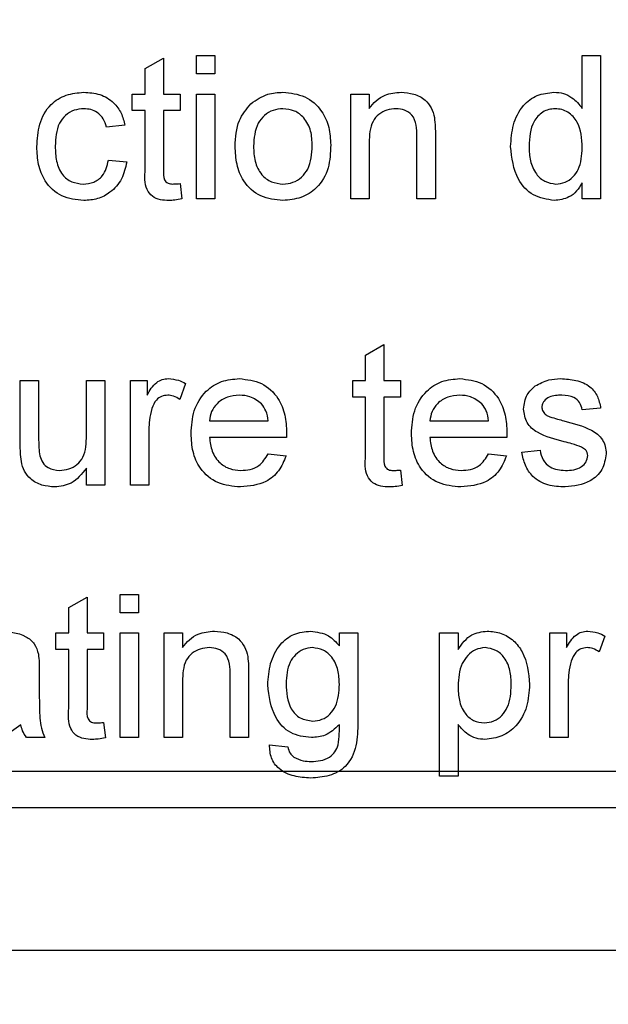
# Paper-space layout 'Blatt5' of a CAD drawing. Header units: millimetres. Extents: x 5 to 418, y 2 to 292.
# Tile 6 of 37: x 168.66 to 174.13, y 112.85 to 122.01. Entities that reach past the tile are written whole.
import ezdxf

# ---------------------------------------------------------------- set-up
doc = ezdxf.new("R2010")
doc.units = ezdxf.units.MM
doc.layers.add('SLD-0', color=7, linetype='Continuous')
doc.styles.add('SLDTEXTSTYLE0', font='TXT', dxfattribs={"width": 0.605})
doc.dimstyles.new('SLDDIMSTYLE4', dxfattribs={"dimtxt": 3.5, "dimasz": 3.302, "dimexe": 0, "dimexo": 0.0625, "dimgap": 0.875, "dimtad": 1, "dimdec": 1, "dimlfac": 1.5, "dimrnd": 1e-09, "dimzin": 12, "dimdsep": 46, "dimtxsty": 'SLDTEXTSTYLE0', "dimsah": 1, "dimcen": 0.09, "dimadec": 0, "dimazin": 3, "dimtfac": 1, "dimtofl": 0, "dimtmove": 0, "dimatfit": 3, "dimfxl": 1, "dimfrac": 2, "dimtolj": 1, "dimtzin": 12, "dimarcsym": 0})
doc.dimstyles.new('SLDDIMSTYLE5', dxfattribs={"dimtxt": 3.5, "dimasz": 3.302, "dimexe": 0, "dimexo": 0.0625, "dimgap": 0.875, "dimtad": 1, "dimdec": 1, "dimlfac": 1.5, "dimrnd": 1e-09, "dimzin": 12, "dimdsep": 46, "dimtxsty": 'SLDTEXTSTYLE0', "dimsah": 1, "dimcen": 0.09, "dimadec": 0, "dimazin": 3, "dimtfac": 1, "dimtmove": 0, "dimatfit": 0, "dimfxl": 1, "dimfrac": 2, "dimtolj": 1, "dimtzin": 12, "dimarcsym": 0})
doc.dimstyles.new('SLDDIMSTYLE6', dxfattribs={"dimtxt": 3.5, "dimasz": 3.302, "dimexe": 0, "dimexo": 0.0625, "dimgap": 0.875, "dimtad": 1, "dimlfac": 1.5, "dimrnd": 1e-09, "dimzin": 12, "dimdsep": 46, "dimtxsty": 'SLDTEXTSTYLE0', "dimsah": 1, "dimcen": 0.09, "dimadec": 0, "dimazin": 3, "dimtfac": 1, "dimtofl": 0, "dimtmove": 0, "dimatfit": 3, "dimfxl": 1, "dimfrac": 2, "dimtolj": 1, "dimtzin": 12, "dimarcsym": 0})

# ---------------------------------------------------------------- blocks, each defined once
blk = doc.blocks.new('_D_24')
at = {"layer": 'SLD-0', "color": 7}
for p, q in [((142.5716, 135.3455), (117.456, 135.3455)), ((118.456, 135.3455), (118.456, 115.0122)), ((199.8234, 115.0122), (117.456, 115.0122))]:
    blk.add_line(p, q, dxfattribs=at)
for points in [[(118.456, 135.3455), (117.948, 132.0435), (118.964, 132.0435)], [(118.456, 115.0122), (118.964, 118.3142), (117.948, 118.3142)]]:
    blk.add_solid(points, dxfattribs=at)
at = {"layer": 'SLD-0', "color": 7, "insert": (113.9443, 120.5), "char_height": 3.5, "attachment_point": 1, "rotation": 90, "style": 'SLDTEXTSTYLE0'}
blk.add_mtext('30,5', dxfattribs=at)
blk = doc.blocks.new('_D_25')
at = {"layer": 'SLD-0', "color": 7}
for p, q in [((118.456, 115.0122), (118.456, 121.3622)), ((199.8234, 115.0122), (117.456, 115.0122)), ((118.456, 100.2348), (118.456, 115.0122)), ((168.0438, 100.2348), (117.456, 100.2348)), ((118.456, 100.2348), (118.456, 93.8848))]:
    blk.add_line(p, q, dxfattribs=at)
for points in [[(118.456, 115.0122), (118.964, 118.3142), (117.948, 118.3142)], [(118.456, 100.2348), (117.948, 96.9328), (118.964, 96.9328)]]:
    blk.add_solid(points, dxfattribs=at)
at = {"layer": 'SLD-0', "color": 7, "insert": (113.9443, 102.9447), "char_height": 3.5, "attachment_point": 1, "rotation": 90, "style": 'SLDTEXTSTYLE0'}
blk.add_mtext('22,2', dxfattribs=at)
blk = doc.blocks.new('_D_27')
at = {"layer": 'SLD-0', "color": 7}
for p, q in [((124.4899, 136.2464), (124.4899, 86.0526)), ((199.8234, 115.0122), (199.8234, 86.0526)), ((124.4899, 87.0526), (199.8234, 87.0526))]:
    blk.add_line(p, q, dxfattribs=at)
for points in [[(124.4899, 87.0526), (127.7919, 86.5446), (127.7919, 87.5606)], [(199.8234, 87.0526), (196.5214, 87.5606), (196.5214, 86.5446)]]:
    blk.add_solid(points, dxfattribs=at)
at = {"layer": 'SLD-0', "color": 7, "insert": (158.1463, 91.5643), "char_height": 3.5, "attachment_point": 1, "style": 'SLDTEXTSTYLE0'}
blk.add_mtext('113', dxfattribs=at)
blk = doc.blocks.new('_D_28')
at = {"layer": 'SLD-0', "color": 7}
for p, q in [((124.4899, 136.2464), (124.4899, 77.3281)), ((247.8234, 115.0122), (247.8234, 77.3281)), ((124.4899, 78.3281), (247.8234, 78.3281))]:
    blk.add_line(p, q, dxfattribs=at)
for points in [[(124.4899, 78.3281), (127.7919, 77.8201), (127.7919, 78.8361)], [(247.8234, 78.3281), (244.5214, 78.8361), (244.5214, 77.8201)]]:
    blk.add_solid(points, dxfattribs=at)
at = {"layer": 'SLD-0', "color": 7, "insert": (182.1463, 82.8398), "char_height": 3.5, "attachment_point": 1, "style": 'SLDTEXTSTYLE0'}
blk.add_mtext('185', dxfattribs=at)

psp = doc.layouts.new('Blatt5')

# ---------------------------------------------------------------- linework, layer by layer
at = {"color": 7, "linetype": 'Continuous', "lineweight": 25}
for p, q in [((169.8234, 121.557), (169.9944, 121.6542)), ((169.9944, 121.6542), (169.9944, 121.3198)), ((170.3021, 121.6788), (170.473, 121.6788)), ((170.3021, 121.5079), (170.3021, 121.6788)), ((170.473, 121.6788), (170.473, 121.5079)), ((173.8918, 121.6788), (174.0627, 121.6788)), ((173.8918, 121.1863), (173.8918, 121.6788)), ((174.0627, 121.6788), (174.0627, 120.3455)), ((169.8234, 121.3198), (169.8234, 121.557)), ((170.473, 121.5079), (170.3021, 121.5079)), ((169.7038, 121.166), (169.7038, 121.3198)), ((169.7038, 121.3198), (169.8234, 121.3198)), ((169.9944, 121.3198), (170.1482, 121.3198)), ((170.1482, 121.3198), (170.1482, 121.166)), ((170.3021, 121.3198), (170.473, 121.3198)), ((170.3021, 120.3455), (170.3021, 121.3198)), ((170.473, 121.3198), (170.473, 120.3455)), ((171.738, 120.3455), (171.738, 121.3198)), ((171.738, 121.3198), (171.9089, 121.3198)), ((171.9089, 121.3198), (171.9089, 121.1839)), ((169.8234, 121.166), (169.7038, 121.166)), ((169.8234, 120.6193), (169.8234, 121.166)), ((170.1482, 121.166), (169.9944, 121.166)), ((169.9944, 121.166), (169.9944, 120.6131)), ((169.6354, 121.0292), (169.4645, 121.0122)), ((172.3533, 120.3455), (172.3533, 120.9272)), ((172.5243, 120.9416), (172.5243, 120.3455)), ((171.9089, 120.8679), (171.9089, 120.3455)), ((169.4816, 120.7045), (169.6525, 120.6874)), ((170.1482, 120.4865), (170.1653, 120.3431)), ((173.8918, 120.3455), (173.8918, 120.4927)), ((170.473, 120.3455), (170.3021, 120.3455)), ((171.9089, 120.3455), (171.738, 120.3455)), ((172.5243, 120.3455), (172.3533, 120.3455)), ((174.0627, 120.3455), (173.8918, 120.3455)), ((171.8747, 118.8904), (172.0457, 118.9876)), ((172.0457, 118.9876), (172.0457, 118.6532)), ((171.8747, 118.6532), (171.8747, 118.8904)), ((168.661, 118.0525), (168.661, 118.6532)), ((168.661, 118.6532), (168.832, 118.6532)), ((168.832, 118.6532), (168.832, 118.1233)), ((169.2764, 118.1414), (169.2764, 118.6532)), ((169.2764, 118.6532), (169.4474, 118.6532)), ((169.4474, 118.6532), (169.4474, 117.6788)), ((169.6867, 117.6788), (169.6867, 118.6532)), ((169.6867, 118.6532), (169.8405, 118.6532)), ((169.8405, 118.6532), (169.8405, 118.5172)), ((170.1995, 118.6246), (170.1461, 118.4764)), ((171.7551, 118.4993), (171.7551, 118.6532)), ((171.7551, 118.6532), (171.8747, 118.6532)), ((172.0457, 118.6532), (172.1995, 118.6532)), ((172.1995, 118.6532), (172.1995, 118.4993)), ((171.8747, 118.4993), (171.7551, 118.4993)), ((171.8747, 117.9526), (171.8747, 118.4993)), ((172.1995, 118.4993), (172.0457, 118.4993)), ((172.0457, 118.4993), (172.0457, 117.9464)), ((174.0627, 118.3968), (173.8918, 118.3797)), ((170.4217, 118.2771), (170.9687, 118.2771)), ((172.473, 118.2771), (173.02, 118.2771)), ((169.8576, 118.1964), (169.8576, 117.6788)), ((171.1389, 118.1233), (170.4217, 118.1233)), ((173.1902, 118.1233), (172.473, 118.1233)), ((173.3277, 117.9865), (173.4986, 118.0036)), ((170.9669, 117.9694), (171.1343, 117.9523)), ((173.0181, 117.9694), (173.1856, 117.9523)), ((169.2764, 117.6788), (169.2764, 117.838)), ((172.1995, 117.8198), (172.2166, 117.6764)), ((169.4474, 117.6788), (169.2764, 117.6788)), ((169.8576, 117.6788), (169.6867, 117.6788)), ((169.1114, 116.5399), (169.2823, 116.6372)), ((169.2823, 116.6372), (169.2823, 116.3027)), ((169.59, 116.4908), (169.59, 116.6617)), ((169.59, 116.6617), (169.761, 116.6617)), ((169.761, 116.6617), (169.761, 116.4908)), ((169.1114, 116.3027), (169.1114, 116.5399)), ((169.761, 116.4908), (169.59, 116.4908)), ((168.9917, 116.1489), (168.9917, 116.3027)), ((168.9917, 116.3027), (169.1114, 116.3027)), ((169.2823, 116.3027), (169.4362, 116.3027)), ((169.4362, 116.3027), (169.4362, 116.1489)), ((169.59, 116.3027), (169.761, 116.3027)), ((169.59, 115.3284), (169.59, 116.3027)), ((169.761, 116.3027), (169.761, 115.3284)), ((170.0003, 116.3027), (170.1712, 116.3027)), ((170.0003, 115.3284), (170.0003, 116.3027)), ((170.1712, 116.3027), (170.1712, 116.1668)), ((171.6306, 116.1831), (171.6306, 116.3027)), ((171.6306, 116.3027), (171.8016, 116.3027)), ((171.8016, 116.3027), (171.8016, 115.4724)), ((172.5644, 114.9694), (172.5644, 116.3027)), ((172.5644, 116.3027), (172.7353, 116.3027)), ((172.7353, 116.3027), (172.7353, 116.1481)), ((173.59, 116.3027), (173.7439, 116.3027)), ((173.59, 115.3284), (173.59, 116.3027)), ((173.7439, 116.3027), (173.7439, 116.1668)), ((174.1028, 116.2742), (174.0494, 116.1259)), ((169.1114, 116.1489), (168.9917, 116.1489)), ((169.1114, 115.6022), (169.1114, 116.1489)), ((169.4362, 116.1489), (169.2823, 116.1489)), ((169.2823, 116.1489), (169.2823, 115.596)), ((168.8379, 115.9601), (168.8379, 115.7515)), ((170.6157, 115.3284), (170.6157, 115.9101)), ((170.7866, 115.9245), (170.7866, 115.3284)), ((170.1712, 115.8508), (170.1712, 115.3284)), ((173.761, 115.846), (173.761, 115.3284)), ((169.4362, 115.4694), (169.4533, 115.326)), ((172.7353, 115.4507), (172.7353, 114.9694)), ((168.8892, 115.3284), (168.7182, 115.3284)), ((169.761, 115.3284), (169.59, 115.3284)), ((170.1712, 115.3284), (170.0003, 115.3284)), ((170.7866, 115.3284), (170.6157, 115.3284)), ((173.761, 115.3284), (173.59, 115.3284)), ((170.981, 115.26), (171.152, 115.2429)), ((172.7353, 114.9694), (172.5644, 114.9694)), ((161.8234, 114.6788), (192.4901, 114.6788)), ((196.9367, 113.3455), (158.4901, 113.3455))]:
    psp.add_line(p, q, dxfattribs=at)
for points, knots in [([(168.8149, 120.8289), (168.8192, 120.8997), (168.8279, 121.0409), (168.9241, 121.223), (169.0855, 121.3205), (169.1965, 121.3314), (169.2521, 121.3369)], [0, 0, 0, 0, 0.280838, 0.55968, 0.779579, 1, 1, 1, 1]), ([(169.2521, 121.3369), (169.3027, 121.3335), (169.4037, 121.3266), (169.5284, 121.2515), (169.606, 121.1448), (169.6256, 121.0678), (169.6354, 121.0292)], [0, 0, 0, 0, 0.280267, 0.559439, 0.779535, 1, 1, 1, 1]), ([(170.8077, 121.2298), (170.8582, 121.2649), (170.9486, 121.3276), (171.0579, 121.3341), (171.106, 121.3369)], [0, 0, 0, 0, 0.559033, 1, 1, 1, 1]), ([(171.106, 121.3369), (171.1761, 121.3293), (171.3161, 121.3139), (171.4684, 121.1772), (171.5413, 121.0108), (171.547, 120.9012), (171.5499, 120.8463)], [0, 0, 0, 0, 0.279556, 0.5586, 0.778991, 1, 1, 1, 1]), ([(171.9089, 121.1839), (171.9289, 121.2097), (171.9689, 121.2611), (172.0701, 121.3245), (172.1543, 121.3322), (172.2056, 121.3369)], [0, 0, 0, 0, 0.280554, 0.560815, 1, 1, 1, 1]), ([(172.2056, 121.3369), (172.2454, 121.3337), (172.3248, 121.3271), (172.4274, 121.2759), (172.4914, 121.1925), (172.5075, 121.1318), (172.5155, 121.1014)], [0, 0, 0, 0, 0.280216, 0.559971, 0.779636, 1, 1, 1, 1]), ([(173.2251, 120.8319), (173.2297, 120.8997), (173.2387, 121.035), (173.3234, 121.2103), (173.4684, 121.319), (173.5751, 121.331), (173.6285, 121.3369)], [0, 0, 0, 0, 0.280962, 0.56044, 0.780127, 1, 1, 1, 1]), ([(173.6285, 121.3369), (173.6581, 121.3348), (173.7173, 121.3304), (173.8145, 121.2823), (173.8625, 121.2227), (173.8918, 121.1863)], [0, 0, 0, 0, 0.2805627, 0.5608961, 1, 1, 1, 1]), ([(170.661, 120.8327), (170.6649, 120.9164), (170.6717, 121.0656), (170.7662, 121.1797), (170.8077, 121.2298)], [0, 0, 0, 0, 0.560963, 1, 1, 1, 1]), ([(169.2532, 121.1831), (169.222, 121.1806), (169.1597, 121.1755), (169.0779, 121.1255), (168.9948, 121.0152), (168.9895, 120.9084), (168.9858, 120.8335)], [0, 0, 0, 0, 0.187089, 0.37388, 0.56073, 1, 1, 1, 1]), ([(169.4645, 121.0122), (169.4559, 121.0386), (169.4389, 121.0914), (169.3836, 121.1482), (169.3184, 121.179), (169.2749, 121.1817), (169.2532, 121.1831)], [0, 0, 0, 0, 0.280213, 0.559476, 0.779649, 1, 1, 1, 1]), ([(171.106, 121.1831), (171.0747, 121.1804), (171.0121, 121.1749), (170.9304, 121.1242), (170.8439, 121.0159), (170.8369, 120.9085), (170.832, 120.8332)], [0, 0, 0, 0, 0.187137, 0.374025, 0.561097, 1, 1, 1, 1]), ([(171.379, 120.8383), (171.3769, 120.8847), (171.3728, 120.9773), (171.3126, 121.0954), (171.2154, 121.1712), (171.1425, 121.1791), (171.106, 121.1831)], [0, 0, 0, 0, 0.2810641, 0.5603164, 0.7801741, 1, 1, 1, 1]), ([(172.1581, 121.1831), (172.1295, 121.1807), (172.0724, 121.176), (171.9949, 121.135), (171.9132, 121.0366), (171.9107, 120.9375), (171.9089, 120.8679)], [0, 0, 0, 0, 0.1872728, 0.3743615, 0.56054, 1, 1, 1, 1]), ([(172.3533, 120.9272), (172.3531, 120.9617), (172.3526, 121.0303), (172.3176, 121.1249), (172.2395, 121.1758), (172.1852, 121.1807), (172.1581, 121.1831)], [0, 0, 0, 0, 0.28168, 0.559785, 0.779587, 1, 1, 1, 1]), ([(172.5155, 121.1014), (172.5186, 121.0716), (172.5242, 121.0185), (172.5243, 120.9651), (172.5243, 120.9416)], [0, 0, 0, 0, 0.5597912, 1, 1, 1, 1]), ([(173.6397, 121.1831), (173.6196, 121.1817), (173.5795, 121.1788), (173.5056, 121.1457), (173.4061, 121.0381), (173.4001, 120.9145), (173.3961, 120.8321)], [0, 0, 0, 0, 0.1257175, 0.25135, 0.5010251, 1, 1, 1, 1]), ([(173.8918, 120.8193), (173.8875, 120.9046), (173.8812, 121.0325), (173.778, 121.1435), (173.702, 121.1786), (173.6604, 121.1816), (173.6397, 121.1831)], [0, 0, 0, 0, 0.4989652, 0.7486843, 0.8742808, 1, 1, 1, 1]), ([(169.2524, 120.3284), (169.1816, 120.3358), (169.0401, 120.3505), (168.8887, 120.4927), (168.8226, 120.6632), (168.8175, 120.7736), (168.8149, 120.8289)], [0, 0, 0, 0, 0.279595, 0.558341, 0.778834, 1, 1, 1, 1]), ([(168.9858, 120.8335), (168.9875, 120.7872), (168.9909, 120.695), (169.0393, 120.5712), (169.137, 120.4935), (169.21, 120.486), (169.2465, 120.4822)], [0, 0, 0, 0, 0.2812759, 0.5605357, 0.7801102, 1, 1, 1, 1]), ([(171.106, 120.3284), (171.0345, 120.336), (170.8917, 120.3511), (170.7365, 120.4925), (170.6692, 120.6651), (170.6638, 120.7767), (170.661, 120.8327)], [0, 0, 0, 0, 0.279616, 0.558371, 0.778858, 1, 1, 1, 1]), ([(170.832, 120.8332), (170.834, 120.7862), (170.8381, 120.6924), (170.8956, 120.5706), (170.9951, 120.4942), (171.0691, 120.4862), (171.106, 120.4822)], [0, 0, 0, 0, 0.281129, 0.560384, 0.780159, 1, 1, 1, 1]), ([(171.5499, 120.8463), (171.5475, 120.7736), (171.5428, 120.6289), (171.4386, 120.4465), (171.2762, 120.3454), (171.1628, 120.3341), (171.106, 120.3284)], [0, 0, 0, 0, 0.281033, 0.559513, 0.779602, 1, 1, 1, 1]), ([(171.106, 120.4822), (171.1377, 120.485), (171.2009, 120.4907), (171.2824, 120.5436), (171.3681, 120.6538), (171.3745, 120.7622), (171.379, 120.8383)], [0, 0, 0, 0, 0.187044, 0.373945, 0.560983, 1, 1, 1, 1]), ([(173.6293, 120.3284), (173.5621, 120.3394), (173.4276, 120.3614), (173.2552, 120.5513), (173.2365, 120.7255), (173.2251, 120.8319)], [0, 0, 0, 0, 0.279615, 0.559901, 1, 1, 1, 1]), ([(173.3961, 120.8321), (173.3979, 120.787), (173.4014, 120.6971), (173.4519, 120.5795), (173.5406, 120.4979), (173.6113, 120.4874), (173.6466, 120.4822)], [0, 0, 0, 0, 0.281206, 0.560839, 0.780812, 1, 1, 1, 1]), ([(173.6466, 120.4822), (173.6758, 120.4854), (173.7343, 120.4917), (173.8073, 120.5445), (173.8824, 120.6491), (173.8879, 120.7491), (173.8918, 120.8193)], [0, 0, 0, 0, 0.186719, 0.373542, 0.560525, 1, 1, 1, 1]), ([(169.2465, 120.4822), (169.2799, 120.4854), (169.3467, 120.4917), (169.4486, 120.5667), (169.4691, 120.6522), (169.4816, 120.7045)], [0, 0, 0, 0, 0.280899, 0.560906, 1, 1, 1, 1]), ([(169.6525, 120.6874), (169.6399, 120.6332), (169.6147, 120.5252), (169.5106, 120.4053), (169.3828, 120.3378), (169.2959, 120.3315), (169.2524, 120.3284)], [0, 0, 0, 0, 0.280202, 0.55951, 0.779586, 1, 1, 1, 1]), ([(170.0449, 120.3284), (170.018, 120.3294), (169.9643, 120.3313), (169.8872, 120.3623), (169.8135, 120.4601), (169.8193, 120.5535), (169.8234, 120.6193)], [0, 0, 0, 0, 0.187433, 0.373821, 0.559462, 1, 1, 1, 1]), ([(169.9944, 120.6131), (169.9922, 120.581), (169.9895, 120.5408), (170.016, 120.502), (170.0419, 120.4839), (170.0655, 120.4829), (170.0812, 120.4822)], [0, 0, 0, 0, 0.499596, 0.625239, 0.750354, 1, 1, 1, 1]), ([(170.0812, 120.4822), (170.0937, 120.4826), (170.1161, 120.4833), (170.1384, 120.4855), (170.1482, 120.4865)], [0, 0, 0, 0, 0.559965, 1, 1, 1, 1]), ([(173.8918, 120.4927), (173.8757, 120.4668), (173.8435, 120.4151), (173.7566, 120.3439), (173.6775, 120.3343), (173.6293, 120.3284)], [0, 0, 0, 0, 0.281116, 0.561725, 1, 1, 1, 1]), ([(170.1653, 120.3431), (170.143, 120.3386), (170.1032, 120.3307), (170.0627, 120.3291), (170.0449, 120.3284)], [0, 0, 0, 0, 0.5600783, 1, 1, 1, 1]), ([(169.8405, 118.5172), (169.8661, 118.5607), (169.9017, 118.6212), (169.9812, 118.6651), (170.0201, 118.6685), (170.0395, 118.6703)], [0, 0, 0, 0, 0.559599, 0.779772, 1, 1, 1, 1]), ([(170.0395, 118.6703), (170.071, 118.6672), (170.1273, 118.6618), (170.1774, 118.636), (170.1995, 118.6246)], [0, 0, 0, 0, 0.559546, 1, 1, 1, 1]), ([(170.2508, 118.1577), (170.255, 118.23), (170.2635, 118.3742), (170.3714, 118.552), (170.531, 118.656), (170.6444, 118.6655), (170.7011, 118.6703)], [0, 0, 0, 0, 0.280748, 0.559775, 0.779666, 1, 1, 1, 1]), ([(170.7011, 118.6703), (170.7718, 118.6621), (170.9132, 118.6457), (171.0637, 118.5029), (171.1312, 118.333), (171.1369, 118.2224), (171.1397, 118.1671)], [0, 0, 0, 0, 0.279366, 0.558398, 0.778885, 1, 1, 1, 1]), ([(172.3021, 118.1577), (172.3063, 118.23), (172.3148, 118.3742), (172.4226, 118.552), (172.5823, 118.656), (172.6956, 118.6655), (172.7524, 118.6703)], [0, 0, 0, 0, 0.280748, 0.559775, 0.779666, 1, 1, 1, 1]), ([(172.7524, 118.6703), (172.8231, 118.6621), (172.9645, 118.6457), (173.115, 118.5029), (173.1825, 118.333), (173.1881, 118.2224), (173.191, 118.1671)], [0, 0, 0, 0, 0.279366, 0.558398, 0.778885, 1, 1, 1, 1]), ([(173.4519, 118.6019), (173.4938, 118.6243), (173.5686, 118.6643), (173.6531, 118.6685), (173.6904, 118.6703)], [0, 0, 0, 0, 0.558938, 1, 1, 1, 1]), ([(173.6904, 118.6703), (173.7383, 118.6674), (173.8339, 118.6616), (173.9619, 118.6096), (174.0405, 118.5083), (174.0553, 118.434), (174.0627, 118.3968)], [0, 0, 0, 0, 0.280737, 0.560427, 0.77945, 1, 1, 1, 1]), ([(173.3448, 118.3877), (173.3512, 118.4349), (173.3626, 118.5193), (173.4246, 118.5766), (173.4519, 118.6019)], [0, 0, 0, 0, 0.558927, 1, 1, 1, 1]), ([(170.0328, 118.5164), (170.0134, 118.514), (169.9745, 118.5093), (169.916, 118.4665), (169.8962, 118.42), (169.8841, 118.3917)], [0, 0, 0, 0, 0.2803051, 0.5609106, 1, 1, 1, 1]), ([(170.1461, 118.4764), (170.1266, 118.4888), (170.0918, 118.5109), (170.0508, 118.5148), (170.0328, 118.5164)], [0, 0, 0, 0, 0.560116, 1, 1, 1, 1]), ([(170.7003, 118.5164), (170.6621, 118.5132), (170.5859, 118.5069), (170.494, 118.4476), (170.4355, 118.3663), (170.4263, 118.3069), (170.4217, 118.2771)], [0, 0, 0, 0, 0.28019, 0.559728, 0.779642, 1, 1, 1, 1]), ([(170.906, 118.4347), (170.872, 118.4616), (170.8111, 118.5097), (170.7342, 118.5144), (170.7003, 118.5164)], [0, 0, 0, 0, 0.558512, 1, 1, 1, 1]), ([(170.9687, 118.2771), (170.9643, 118.3096), (170.9564, 118.3677), (170.9213, 118.4142), (170.906, 118.4347)], [0, 0, 0, 0, 0.560674, 1, 1, 1, 1]), ([(172.7516, 118.5164), (172.7134, 118.5132), (172.6372, 118.5069), (172.5453, 118.4476), (172.4868, 118.3663), (172.4776, 118.3069), (172.473, 118.2771)], [0, 0, 0, 0, 0.2801903, 0.5597279, 0.7796424, 1, 1, 1, 1]), ([(172.9572, 118.4347), (172.9233, 118.4616), (172.8624, 118.5097), (172.7855, 118.5144), (172.7516, 118.5164)], [0, 0, 0, 0, 0.558512, 1, 1, 1, 1]), ([(173.02, 118.2771), (173.0156, 118.3096), (173.0076, 118.3677), (172.9726, 118.4142), (172.9572, 118.4347)], [0, 0, 0, 0, 0.560674, 1, 1, 1, 1]), ([(173.703, 118.5164), (173.6615, 118.5155), (173.5994, 118.514), (173.5406, 118.4705), (173.5186, 118.4356), (173.5167, 118.4152), (173.5157, 118.405)], [0, 0, 0, 0, 0.49977, 0.749095, 0.874592, 1, 1, 1, 1]), ([(173.8918, 118.3797), (173.8857, 118.4032), (173.8735, 118.4503), (173.804, 118.5094), (173.7413, 118.5138), (173.703, 118.5164)], [0, 0, 0, 0, 0.280304, 0.560237, 1, 1, 1, 1]), ([(169.8841, 118.3917), (169.8754, 118.3557), (169.8599, 118.2915), (169.8583, 118.2255), (169.8576, 118.1964)], [0, 0, 0, 0, 0.5598877, 1, 1, 1, 1]), ([(173.7241, 118.0829), (173.6373, 118.105), (173.529, 118.1325), (173.4184, 118.207), (173.3609, 118.2765), (173.3512, 118.3433), (173.3448, 118.3877)], [0, 0, 0, 0, 0.501321, 0.626592, 0.751817, 1, 1, 1, 1]), ([(173.5157, 118.405), (173.5168, 118.3947), (173.5186, 118.3761), (173.529, 118.3608), (173.5336, 118.354)], [0, 0, 0, 0, 0.559236, 1, 1, 1, 1]), ([(173.5336, 118.354), (173.5428, 118.3448), (173.5593, 118.3283), (173.5806, 118.3191), (173.59, 118.315)], [0, 0, 0, 0, 0.559084, 1, 1, 1, 1]), ([(173.59, 118.315), (173.614, 118.3077), (173.6569, 118.2946), (173.7002, 118.2828), (173.7193, 118.2776)], [0, 0, 0, 0, 0.559965, 1, 1, 1, 1]), ([(173.7193, 118.2776), (173.808, 118.2549), (173.9188, 118.2264), (174.0358, 118.1547), (174.0819, 118.1034), (174.11, 118.0398), (174.1127, 117.9943), (174.114, 117.9716)], [0, 0, 0, 0, 0.500446, 0.625396, 0.750274, 0.875069, 1, 1, 1, 1]), ([(171.1397, 118.1671), (171.1396, 118.1589), (171.1394, 118.1443), (171.139, 118.1297), (171.1389, 118.1233)], [0, 0, 0, 0, 0.559999, 1, 1, 1, 1]), ([(173.191, 118.1671), (173.1908, 118.1589), (173.1906, 118.1443), (173.1903, 118.1297), (173.1902, 118.1233)], [0, 0, 0, 0, 0.559999, 1, 1, 1, 1]), ([(168.832, 118.1233), (168.8318, 118.0912), (168.8316, 118.034), (168.8387, 117.9773), (168.8419, 117.9523)], [0, 0, 0, 0, 0.560241, 1, 1, 1, 1]), ([(169.0262, 117.8156), (169.0553, 117.8185), (169.1136, 117.8243), (169.1921, 117.8674), (169.2744, 117.9691), (169.2756, 118.0703), (169.2764, 118.1414)], [0, 0, 0, 0, 0.187111, 0.374253, 0.560834, 1, 1, 1, 1]), ([(170.7102, 117.6617), (170.6381, 117.6682), (170.4943, 117.6812), (170.3334, 117.8173), (170.2596, 117.989), (170.2537, 118.1014), (170.2508, 118.1577)], [0, 0, 0, 0, 0.279952, 0.558661, 0.778994, 1, 1, 1, 1]), ([(170.4217, 118.1233), (170.427, 118.0791), (170.4376, 117.991), (170.509, 117.8854), (170.6084, 117.8244), (170.678, 117.8185), (170.7129, 117.8156)], [0, 0, 0, 0, 0.280633, 0.559687, 0.779661, 1, 1, 1, 1]), ([(172.7615, 117.6617), (172.6894, 117.6682), (172.5456, 117.6812), (172.3847, 117.8173), (172.3109, 117.989), (172.305, 118.1014), (172.3021, 118.1577)], [0, 0, 0, 0, 0.279952, 0.558661, 0.778994, 1, 1, 1, 1]), ([(172.473, 118.1233), (172.4783, 118.0791), (172.4888, 117.991), (172.5603, 117.8854), (172.6597, 117.8244), (172.7293, 117.8185), (172.7641, 117.8156)], [0, 0, 0, 0, 0.280633, 0.559687, 0.779661, 1, 1, 1, 1]), ([(173.8846, 118.033), (173.8551, 118.0438), (173.8024, 118.0632), (173.748, 118.0769), (173.7241, 118.0829)], [0, 0, 0, 0, 0.559788, 1, 1, 1, 1]), ([(168.6707, 117.8992), (168.6672, 117.9277), (168.661, 117.9786), (168.661, 118.0299), (168.661, 118.0525)], [0, 0, 0, 0, 0.559839, 1, 1, 1, 1]), ([(173.7324, 117.6617), (173.6783, 117.6643), (173.5707, 117.6694), (173.4326, 117.7434), (173.3555, 117.8625), (173.337, 117.9451), (173.3277, 117.9865)], [0, 0, 0, 0, 0.280739, 0.559297, 0.779311, 1, 1, 1, 1]), ([(173.4986, 118.0036), (173.5055, 117.9729), (173.5192, 117.9116), (173.6021, 117.8267), (173.6841, 117.8198), (173.7342, 117.8156)], [0, 0, 0, 0, 0.281314, 0.561069, 1, 1, 1, 1]), ([(173.9431, 117.9542), (173.942, 117.9639), (173.94, 117.9833), (173.9195, 118.0128), (173.8978, 118.0253), (173.8846, 118.033)], [0, 0, 0, 0, 0.279757, 0.559839, 1, 1, 1, 1]), ([(168.9802, 117.6617), (168.9404, 117.6653), (168.8608, 117.6725), (168.7592, 117.7251), (168.694, 117.8077), (168.6784, 117.8686), (168.6707, 117.8992)], [0, 0, 0, 0, 0.280286, 0.560186, 0.779607, 1, 1, 1, 1]), ([(168.8419, 117.9523), (168.8494, 117.9302), (168.8646, 117.886), (168.9289, 117.8271), (168.9893, 117.8199), (169.0262, 117.8156)], [0, 0, 0, 0, 0.280864, 0.561194, 1, 1, 1, 1]), ([(171.1343, 117.9523), (171.1151, 117.9038), (171.0767, 117.8068), (170.9275, 117.6824), (170.7926, 117.6696), (170.7102, 117.6617)], [0, 0, 0, 0, 0.280613, 0.560833, 1, 1, 1, 1]), ([(170.7129, 117.8156), (170.7423, 117.8173), (170.8011, 117.8207), (170.902, 117.8629), (170.9423, 117.9291), (170.9669, 117.9694)], [0, 0, 0, 0, 0.281282, 0.561906, 1, 1, 1, 1]), ([(172.0961, 117.6617), (172.0692, 117.6627), (172.0156, 117.6646), (171.9385, 117.6957), (171.8648, 117.7934), (171.8706, 117.8868), (171.8747, 117.9526)], [0, 0, 0, 0, 0.1874327, 0.3738211, 0.5594622, 1, 1, 1, 1]), ([(172.0457, 117.9464), (172.0435, 117.9143), (172.0408, 117.8741), (172.0673, 117.8353), (172.0932, 117.8172), (172.1168, 117.8162), (172.1325, 117.8156)], [0, 0, 0, 0, 0.499596, 0.625239, 0.750354, 1, 1, 1, 1]), ([(173.1856, 117.9523), (173.1664, 117.9038), (173.128, 117.8068), (172.9788, 117.6824), (172.8438, 117.6696), (172.7615, 117.6617)], [0, 0, 0, 0, 0.280613, 0.560833, 1, 1, 1, 1]), ([(172.7641, 117.8156), (172.7936, 117.8173), (172.8524, 117.8207), (172.9532, 117.8629), (172.9936, 117.9291), (173.0181, 117.9694)], [0, 0, 0, 0, 0.281282, 0.561906, 1, 1, 1, 1]), ([(174.114, 117.9716), (174.1058, 117.9204), (174.0893, 117.8179), (173.9463, 117.6849), (173.8135, 117.6705), (173.7324, 117.6617)], [0, 0, 0, 0, 0.279926, 0.560038, 1, 1, 1, 1]), ([(173.7342, 117.8156), (173.7604, 117.8165), (173.8125, 117.8184), (173.8817, 117.8441), (173.9324, 117.8927), (173.9395, 117.9337), (173.9431, 117.9542)], [0, 0, 0, 0, 0.281188, 0.560952, 0.781095, 1, 1, 1, 1]), ([(169.2764, 117.838), (169.2337, 117.7825), (169.1573, 117.6832), (169.0344, 117.6683), (168.9802, 117.6617)], [0, 0, 0, 0, 0.559466, 1, 1, 1, 1]), ([(172.1325, 117.8156), (172.145, 117.816), (172.1674, 117.8166), (172.1897, 117.8189), (172.1995, 117.8198)], [0, 0, 0, 0, 0.559965, 1, 1, 1, 1]), ([(172.2166, 117.6764), (172.1943, 117.672), (172.1545, 117.664), (172.114, 117.6624), (172.0961, 117.6617)], [0, 0, 0, 0, 0.560078, 1, 1, 1, 1]), ([(168.4589, 116.3198), (168.5479, 116.3151), (168.6721, 116.3084), (168.7998, 116.2064), (168.8196, 116.1396), (168.8296, 116.1062)], [0, 0, 0, 0, 0.5592531, 0.7791951, 1, 1, 1, 1]), ([(170.1712, 116.1668), (170.1912, 116.1926), (170.2312, 116.2441), (170.3324, 116.3074), (170.4166, 116.3151), (170.468, 116.3198)], [0, 0, 0, 0, 0.280554, 0.560815, 1, 1, 1, 1]), ([(170.468, 116.3198), (170.5077, 116.3166), (170.5872, 116.31), (170.6897, 116.2588), (170.7538, 116.1754), (170.7698, 116.1147), (170.7778, 116.0843)], [0, 0, 0, 0, 0.280216, 0.559971, 0.779636, 1, 1, 1, 1]), ([(170.9639, 115.8185), (170.9689, 115.8856), (170.9787, 116.0195), (171.0627, 116.1918), (171.2033, 116.3034), (171.3092, 116.3144), (171.3622, 116.3198)], [0, 0, 0, 0, 0.280872, 0.560614, 0.780191, 1, 1, 1, 1]), ([(171.3622, 116.3198), (171.4216, 116.3117), (171.528, 116.2972), (171.5992, 116.218), (171.6306, 116.1831)], [0, 0, 0, 0, 0.5584112, 1, 1, 1, 1]), ([(172.7353, 116.1481), (172.773, 116.2022), (172.8402, 116.2989), (172.9554, 116.3134), (173.0061, 116.3198)], [0, 0, 0, 0, 0.560159, 1, 1, 1, 1]), ([(173.0061, 116.3198), (173.0507, 116.3159), (173.1397, 116.3081), (173.2561, 116.2359), (173.3765, 116.0804), (173.3915, 115.929), (173.402, 115.8228)], [0, 0, 0, 0, 0.18709, 0.374052, 0.561104, 1, 1, 1, 1]), ([(173.7439, 116.1668), (173.7694, 116.2102), (173.8051, 116.2708), (173.8845, 116.3147), (173.9234, 116.3181), (173.9428, 116.3198)], [0, 0, 0, 0, 0.559599, 0.779772, 1, 1, 1, 1]), ([(173.9428, 116.3198), (173.9743, 116.3168), (174.0306, 116.3114), (174.0808, 116.2855), (174.1028, 116.2742)], [0, 0, 0, 0, 0.559546, 1, 1, 1, 1]), ([(170.4204, 116.166), (170.3918, 116.1636), (170.3347, 116.1589), (170.2572, 116.1179), (170.1755, 116.0195), (170.173, 115.9204), (170.1712, 115.8508)], [0, 0, 0, 0, 0.187273, 0.374362, 0.56054, 1, 1, 1, 1]), ([(170.6157, 115.9101), (170.6154, 115.9446), (170.6149, 116.0132), (170.5799, 116.1078), (170.5018, 116.1587), (170.4476, 116.1636), (170.4204, 116.166)], [0, 0, 0, 0, 0.28168, 0.559785, 0.779587, 1, 1, 1, 1]), ([(171.3798, 116.166), (171.3507, 116.1628), (171.2925, 116.1564), (171.2203, 116.1032), (171.1451, 115.9996), (171.1391, 115.9001), (171.1349, 115.8303)], [0, 0, 0, 0, 0.186767, 0.373586, 0.560632, 1, 1, 1, 1]), ([(171.6306, 115.8249), (171.6287, 115.8694), (171.625, 115.958), (171.5731, 116.0731), (171.4846, 116.152), (171.4147, 116.1613), (171.3798, 116.166)], [0, 0, 0, 0, 0.281134, 0.56058, 0.780632, 1, 1, 1, 1]), ([(172.9872, 116.166), (172.9568, 116.1619), (172.8959, 116.1537), (172.8235, 116.0939), (172.7463, 115.9848), (172.7398, 115.8806), (172.7353, 115.8076)], [0, 0, 0, 0, 0.186313, 0.373288, 0.560513, 1, 1, 1, 1]), ([(173.231, 115.8204), (173.2293, 115.8647), (173.2259, 115.9531), (173.1775, 116.0689), (173.0914, 116.1505), (173.0219, 116.1608), (172.9872, 116.166)], [0, 0, 0, 0, 0.281282, 0.560954, 0.780919, 1, 1, 1, 1]), ([(173.9362, 116.166), (173.9167, 116.1636), (173.8779, 116.1589), (173.8193, 116.1161), (173.7995, 116.0696), (173.7874, 116.0413)], [0, 0, 0, 0, 0.280305, 0.560911, 1, 1, 1, 1]), ([(174.0494, 116.1259), (174.0299, 116.1384), (173.9951, 116.1605), (173.9542, 116.1643), (173.9362, 116.166)], [0, 0, 0, 0, 0.560116, 1, 1, 1, 1]), ([(168.8296, 116.1062), (168.8326, 116.079), (168.8378, 116.0304), (168.8379, 115.9816), (168.8379, 115.9601)], [0, 0, 0, 0, 0.559817, 1, 1, 1, 1]), ([(170.7778, 116.0843), (170.7809, 116.0545), (170.7865, 116.0014), (170.7866, 115.948), (170.7866, 115.9245)], [0, 0, 0, 0, 0.559791, 1, 1, 1, 1]), ([(173.7874, 116.0413), (173.7787, 116.0053), (173.7632, 115.9411), (173.7616, 115.8751), (173.761, 115.846)], [0, 0, 0, 0, 0.559888, 1, 1, 1, 1]), ([(171.3702, 115.3284), (171.3028, 115.3364), (171.1681, 115.3526), (170.9981, 115.5427), (170.9769, 115.7139), (170.9639, 115.8185)], [0, 0, 0, 0, 0.280158, 0.56021, 1, 1, 1, 1]), ([(171.1349, 115.8303), (171.139, 115.7483), (171.1452, 115.6253), (171.2615, 115.4998), (171.342, 115.4881), (171.3822, 115.4822)], [0, 0, 0, 0, 0.499992, 0.750208, 1, 1, 1, 1]), ([(171.3822, 115.4822), (171.412, 115.4853), (171.4715, 115.4915), (171.5467, 115.5441), (171.6221, 115.6517), (171.6271, 115.7535), (171.6306, 115.8249)], [0, 0, 0, 0, 0.1867559, 0.3734648, 0.5603559, 1, 1, 1, 1]), ([(172.7353, 115.8076), (172.737, 115.7633), (172.7404, 115.6751), (172.7878, 115.5586), (172.876, 115.4793), (172.9455, 115.4698), (172.9802, 115.4651)], [0, 0, 0, 0, 0.281226, 0.560744, 0.780646, 1, 1, 1, 1]), ([(172.9802, 115.4651), (173.0107, 115.4687), (173.0716, 115.4757), (173.1465, 115.5325), (173.2224, 115.6431), (173.2275, 115.7473), (173.231, 115.8204)], [0, 0, 0, 0, 0.18658, 0.37341, 0.560325, 1, 1, 1, 1]), ([(173.402, 115.8228), (173.397, 115.7539), (173.387, 115.6165), (173.295, 115.4415), (173.148, 115.3327), (173.0401, 115.3184), (172.9861, 115.3113)], [0, 0, 0, 0, 0.28075, 0.560278, 0.780161, 1, 1, 1, 1]), ([(168.8379, 115.7515), (168.8381, 115.7027), (168.8384, 115.6224), (168.8419, 115.5108), (168.8529, 115.4161), (168.8771, 115.3576), (168.8892, 115.3284)], [0, 0, 0, 0, 0.340206, 0.560339, 0.780175, 1, 1, 1, 1]), ([(169.3328, 115.3113), (169.3059, 115.3123), (169.2523, 115.3142), (169.1752, 115.3452), (169.1015, 115.443), (169.1073, 115.5364), (169.1114, 115.6022)], [0, 0, 0, 0, 0.187433, 0.373821, 0.559462, 1, 1, 1, 1]), ([(169.2823, 115.596), (169.2802, 115.5639), (169.2775, 115.5237), (169.304, 115.4849), (169.3299, 115.4668), (169.3534, 115.4658), (169.3691, 115.4651)], [0, 0, 0, 0, 0.499596, 0.625239, 0.750354, 1, 1, 1, 1]), ([(168.6669, 115.448), (168.6086, 115.4046), (168.5044, 115.327), (168.3758, 115.3161), (168.3192, 115.3113)], [0, 0, 0, 0, 0.559971, 1, 1, 1, 1]), ([(168.7182, 115.3284), (168.7046, 115.3491), (168.6804, 115.386), (168.6711, 115.4291), (168.6669, 115.448)], [0, 0, 0, 0, 0.559697, 1, 1, 1, 1]), ([(169.3691, 115.4651), (169.3817, 115.4655), (169.4041, 115.4662), (169.4264, 115.4684), (169.4362, 115.4694)], [0, 0, 0, 0, 0.559965, 1, 1, 1, 1]), ([(171.8016, 115.4724), (171.8016, 115.3986), (171.8018, 115.2525), (171.7113, 115.0555), (171.5373, 114.9631), (171.4219, 114.9559), (171.3641, 114.9523)], [0, 0, 0, 0, 0.28194, 0.558884, 0.778943, 1, 1, 1, 1]), ([(171.6306, 115.448), (171.589, 115.4097), (171.5145, 115.341), (171.4143, 115.3322), (171.3702, 115.3284)], [0, 0, 0, 0, 0.5591088, 1, 1, 1, 1]), ([(171.6191, 115.2605), (171.6237, 115.2954), (171.6317, 115.3577), (171.631, 115.4204), (171.6306, 115.448)], [0, 0, 0, 0, 0.559582, 1, 1, 1, 1]), ([(172.9861, 115.3113), (172.9582, 115.3134), (172.9024, 115.3176), (172.8108, 115.3626), (172.764, 115.4173), (172.7353, 115.4507)], [0, 0, 0, 0, 0.280378, 0.560577, 1, 1, 1, 1]), ([(169.4533, 115.326), (169.431, 115.3215), (169.3912, 115.3136), (169.3506, 115.312), (169.3328, 115.3113)], [0, 0, 0, 0, 0.560078, 1, 1, 1, 1]), ([(171.3641, 114.9523), (171.3119, 114.9554), (171.2079, 114.9616), (171.0713, 115.0229), (170.9875, 115.1359), (170.9832, 115.2186), (170.981, 115.26)], [0, 0, 0, 0, 0.280999, 0.560787, 0.779843, 1, 1, 1, 1]), ([(171.152, 115.2429), (171.1566, 115.2217), (171.1647, 115.1838), (171.1933, 115.1581), (171.2059, 115.1468)], [0, 0, 0, 0, 0.560351, 1, 1, 1, 1]), ([(171.3675, 115.1062), (171.3975, 115.1073), (171.4572, 115.1095), (171.5368, 115.1396), (171.5939, 115.1943), (171.6107, 115.2385), (171.6191, 115.2605)], [0, 0, 0, 0, 0.280574, 0.559841, 0.779846, 1, 1, 1, 1]), ([(171.2059, 115.1468), (171.2346, 115.1329), (171.2858, 115.1081), (171.3425, 115.1068), (171.3675, 115.1062)], [0, 0, 0, 0, 0.558823, 1, 1, 1, 1])]:
    psp.add_open_spline(points, degree=3, knots=knots, dxfattribs=at)

# ---------------------------------------------------------------- dimensions: what is measured, and where the dimension line sits
at = {"layer": 'SLD-0', "color": 7}
for base, p2, picture, middle in [((199.8234, 87.0526), (199.8234, 115.0122), '_D_27', (162.1567, 87.0526)), ((247.8234, 78.3281), (247.8234, 115.0122), '_D_28', (186.1567, 78.3281))]:
    dim = psp.add_linear_dim(base=base, p1=(124.4899, 136.2464), p2=p2, dimstyle='SLDDIMSTYLE6', dxfattribs=at)
    dim.commit()
    dim.dimension.update_dxf_attribs({"geometry": picture, "text_midpoint": middle, "dimtype": 160})
for p1, dimstyle, picture, middle in [((142.5716, 135.3455), 'SLDDIMSTYLE4', '_D_24', (118.456, 125.1788)), ((168.0438, 100.2348), 'SLDDIMSTYLE5', '_D_25', (118.456, 107.6235))]:
    dim = psp.add_linear_dim(base=(118.456, 115.0122), p1=p1, p2=(199.8234, 115.0122), angle=90, dimstyle=dimstyle, dxfattribs=at)
    dim.commit()
    dim.dimension.update_dxf_attribs({"geometry": picture, "text_midpoint": middle, "dimtype": 160})

doc.saveas('drawing.dxf')
